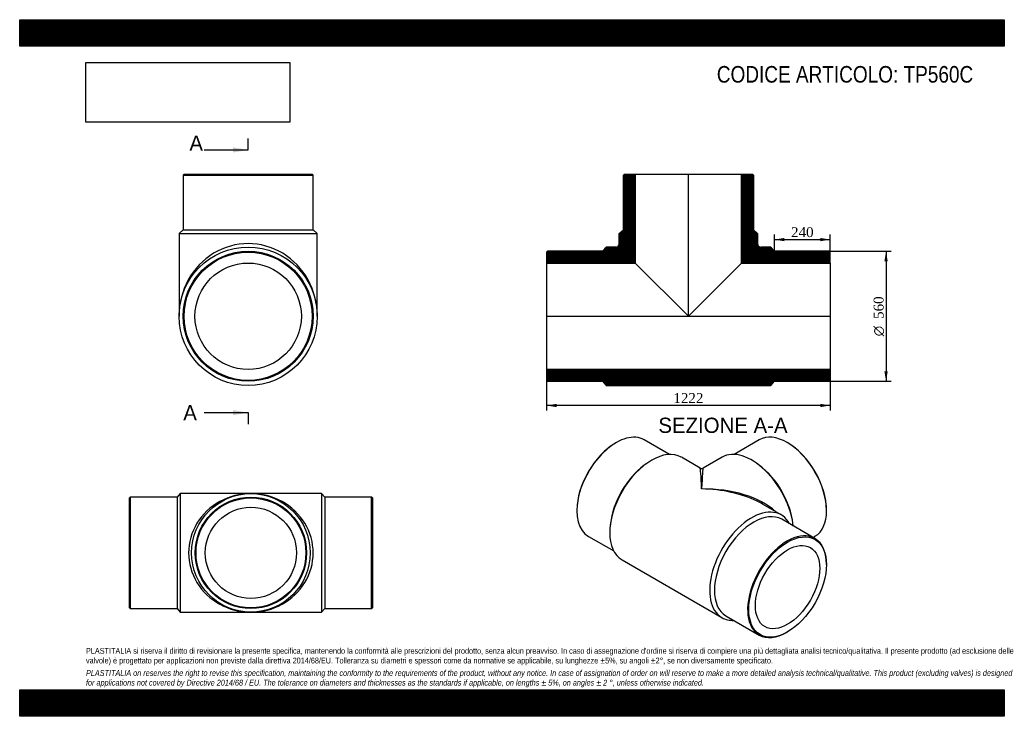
# Model space of a CAD drawing. Header units: millimetres. Extents: x 0 to 4243, y 0 to 3000.
import ezdxf
from ezdxf.enums import TextEntityAlignment as Align
from ezdxf.lldxf.tags import DXFTag

# ---------------------------------------------------------------- set-up
doc = ezdxf.new("R2010")
doc.units = ezdxf.units.MM
doc.header["$LTSCALE"] = 14.285714
for name, color, linetype in [('Default', 7, 'Continuous'), ('DV3_Default', 7, 'Continuous'), ('TP560C', 7, 'Continuous')]:
    doc.layers.add(name, color=color, linetype=linetype)
doc.styles.add('SEACAD_Solid_Edge_ANSI', font='seans.ttf')
doc.styles.add('SEACAD_Solid_Edge_ANSI1_Symbols', font='semeca1.ttf')
doc.styles.add('SEACAD_Times_New_Roman', font='times.ttf')
tags = doc.linetypes.add('CENTER2', pattern=[28.575, 19.05, -3.175, 3.175, -3.175]).pattern_tags.tags
tags[10:11] = [DXFTag(74, 4), DXFTag(75, 0), DXFTag(340, '0'), DXFTag(46, 0.0), DXFTag(50, 0.0), DXFTag(44, 0.0), DXFTag(45, 0.0)]
tags[8:9] = [DXFTag(74, 4), DXFTag(75, 0), DXFTag(340, '0'), DXFTag(46, 0.0), DXFTag(50, 0.0), DXFTag(44, 0.0), DXFTag(45, 0.0)]
tags[6:7] = [DXFTag(74, 4), DXFTag(75, 0), DXFTag(340, '0'), DXFTag(46, 0.0), DXFTag(50, 0.0), DXFTag(44, 0.0), DXFTag(45, 0.0)]
tags[4:5] = [DXFTag(74, 4), DXFTag(75, 0), DXFTag(340, '0'), DXFTag(46, 0.0), DXFTag(50, 0.0), DXFTag(44, 0.0), DXFTag(45, 0.0)]
doc.dimstyles.new('ANSImm', dxfattribs={"dimtxt": 42.857143, "dimasz": 42.857143, "dimexe": 21.428571, "dimexo": 0, "dimgap": 10.714286, "dimtad": 1, "dimdsep": 46, "dimtxsty": 'SEACAD_Times_New_Roman', "dimblk1": '_SE_FILLED', "dimblk2": '_SE_FILLED', "dimsah": 1, "dimcen": 21.428571, "dimazin": 0, "dimtfac": 0.85, "dimtdec": 3, "dimtofl": 0, "dimtmove": 0, "dimatfit": 3, "dimfxl": 1, "dimarcsym": 0})
picture_1 = doc.add_image_def('image1.jpg', size_in_pixel=(4302, 1260))

# ---------------------------------------------------------------- blocks, each defined once
blk = doc.blocks.new('SE')
at = {"layer": 'TP560C', "color": 7, "linetype": 'Continuous'}
for p, q in [((2799.7, 1127.7), (2690.7, 1190.6)), ((3187.1, 1191), (3078.1, 1128)), ((2570.7, 1178.7), (2568.3, 1177.3)), ((3309.5, 1177.7), (3307.1, 1179.1)), ((2932.2, 1069), (2851.2, 1115.8)), ((3026.7, 1116.1), (2945, 1069)), ((2699.2, 1087.3), (2691, 1081.2)), ((3186.8, 1081.6), (3178.6, 1087.6)), ((3281.5, 867.3), (3200.5, 914.1)), ((2401, 887.6), (2401, 884.8)), ((3476.8, 885.1), (3476.8, 887.9)), ((2545.6, 829.3), (2544.5, 819.2)), ((3426.5, 765.8), (3283.5, 848.4)), ((3333.4, 819.6), (3332.2, 829.7)), ((2450.7, 774.9), (2559.7, 712)), ((3418.6, 770.4), (3427.1, 775.3)), ((2595.7, 673.4), (3026, 424.9)), ((3476.2, 653.1), (3476.2, 655.9)), ((3043.5, 432.7), (3186.5, 350.1)), ((3306.5, 362), (3308.9, 363.4))]:
    blk.add_line(p, q, dxfattribs=at)
blk.add_arc((2938.6, 1080.1), 12.9, 240.1834, 299.4944, dxfattribs=at)
for centre, major_axis, ratio, start_param, end_param in [((2570.7, 982.8), (120, 207.8), 0.57735, 0, 3.141593), ((3307.1, 983.1), (-120, 207.8), 0.57735, 3.141593, 6.283185), ((2568.3, 984.2), (-118.3, -204.9), 0.57735, 3.926991, 5.497787), ((2723.4, 894.6), (-127.7, -221.2), 0.57735, 3.141593, 6.283185), ((3309.5, 984.5), (118.3, -204.9), 0.57735, 0.785398, 2.356194), ((3154.4, 894.9), (-127.7, 221.2), 0.57735, 4.061417, 6.283185), ((2713.7, 900.2), (-120, -207.8), 0.57735, 4.061417, 5.363361), ((2938.6, 770.4), (6.5, -298.7), 0.021244, 2.343305, 3.128703), ((2938.6, 770.4), (-6.5, -298.7), 0.021244, 3.154483, 3.939881), ((3164.1, 900.5), (-120, 207.8), 0.57735, 4.061417, 5.363361), ((2938.6, 770.4), (-370.3, -7.7), 0.563011, 3.66739, 4.700704), ((2938.6, 770.4), (-370.3, 7.7), 0.563011, 4.022634, 4.724074), ((3153.8, 646.1), (-127.7, -221.2), 0.57735, 2.792248, 6.283185), ((2938.6, 770.4), (-370.3, 7.7), 0.563011, 3.938675, 4.022634), ((3163.5, 640.5), (-120, -207.8), 0.57735, 3.141593, 6.283185), ((3306.5, 557.9), (-120, -207.8), 0.57735, 2.356194, 6.283185), ((3153.8, 646.1), (-127.7, -221.2), 0.57735, 0, 0.349344), ((3306.5, 557.9), (-120, -207.8), 0.57735, 0, 0.785398)]:
    blk.add_ellipse(centre, major_axis=major_axis, ratio=ratio, start_param=start_param, end_param=end_param, dxfattribs=at)
for major_axis in [(118.3, 204.9), (-98.2, -170.1)]:
    blk.add_ellipse((3308.9, 556.6), major_axis=major_axis, ratio=0.57735, dxfattribs=at)
blk = doc.blocks.new('SE1')
at = {"layer": 'TP560C', "color": 7, "linetype": 'Continuous'}
for p, q in [((708.5, 2334.8), (704.5, 2330.8)), ((708.5, 2334.8), (1260.5, 2334.8)), ((1264.5, 2330.8), (1260.5, 2334.8)), ((704.5, 2330.8), (1264.5, 2330.8)), ((704.5, 2330.8), (704.5, 2094.8)), ((1264.5, 2094.8), (1264.5, 2330.8)), ((704.5, 2094.8), (686.5, 2078.8)), ((704.5, 2094.8), (1264.5, 2094.8)), ((1282.5, 2078.8), (1264.5, 2094.8)), ((686.5, 2078.8), (1282.5, 2078.8)), ((686.5, 2078.8), (686.5, 1722.8)), ((1282.5, 1722.8), (1282.5, 2078.8))]:
    blk.add_line(p, q, dxfattribs=at)
for radius in [298, 280, 276, 229.2]:
    blk.add_circle((984.5, 1722.8), radius, dxfattribs=at)
blk.add_ellipse((984.5, 1722.8), major_axis=(0, -313), ratio=0.952077, start_param=1.570796, end_param=4.712389, dxfattribs=at)
blk = doc.blocks.new('SE3')
at = {"color": 7, "linetype": 'Continuous', "style": 'SEACAD_Solid_Edge_ANSI'}
blk.add_text('A', height=65.7, dxfattribs=at).set_placement((731.3, 2501), align=Align.TOP_LEFT)
blk = doc.blocks.new('SE4')
at = {"color": 7, "linetype": 'Continuous', "style": 'SEACAD_Solid_Edge_ANSI'}
blk.add_text('A', height=65.7, dxfattribs=at).set_placement((704.9, 1340.5), align=Align.TOP_LEFT)
blk = doc.blocks.new('SEANNOT_GROUP')
at = {"linetype": 'Continuous'}
blk.add_hatch(color=7, dxfattribs=at).paths.add_polyline_path([(918.8, 2428.1), (984.5, 2439.1), (918.8, 2450.1)])
at = {"color": 7, "linetype": 'Continuous'}
blk.add_lwpolyline([(794.4, 2439.1), (984.5, 2439.1)], dxfattribs=at)
blk = doc.blocks.new('SEANNOT_GROUP1')
at = {"linetype": 'Continuous'}
blk.add_hatch(color=7, dxfattribs=at).paths.add_polyline_path([(918.8, 1296.7), (984.5, 1307.7), (918.8, 1318.6)])
at = {"color": 7, "linetype": 'Continuous'}
blk.add_lwpolyline([(794.4, 1307.7), (984.5, 1307.7)], dxfattribs=at)
blk = doc.blocks.new('SE2')
at = {"layer": 'Default', "color": 7, "linetype": 'CENTER2'}
for p, q in [((984.5, 2439.1), (984.5, 2488.4)), ((984.5, 1307.7), (984.5, 1258.4))]:
    blk.add_line(p, q, dxfattribs=at)
at = {"layer": 'Default', "color": 7, "linetype": 'CENTER2', "const_width": 0.0001}
blk.add_lwpolyline([(984.5, 2439.1), (984.5, 1307.7)], dxfattribs=at)
at = {"layer": 'Default'}
for name in ['SE3', 'SEANNOT_GROUP', 'SE4', 'SEANNOT_GROUP1']:
    blk.add_blockref(name, (0, 0), dxfattribs=at)
blk = doc.blocks.new('SE5')
at = {"layer": 'TP560C', "linetype": 'Continuous'}
h = blk.add_hatch(dxfattribs=at)
h.set_pattern_fill('LINE', scale=0.629921, angle=45, style=0)
edge = h.paths.add_edge_path()
edge.add_line((2270.7, 1952), (2652.5, 1952))
edge.add_line((2652.5, 1952), (2652.5, 2334.8))
edge.add_line((2652.5, 2334.8), (2605.7, 2334.8))
edge.add_line((2605.7, 2334.8), (2601.7, 2330.8))
edge.add_line((2601.7, 2330.8), (2601.7, 2094.8))
edge.add_line((2601.7, 2094.8), (2583.7, 2078.8))
edge.add_line((2583.7, 2078.8), (2583.7, 2035.8))
edge.add_arc((2568.7, 2035.8), 15, 270, 360, ccw=False)
edge.add_line((2568.7, 2020.8), (2526.7, 2020.8))
edge.add_line((2526.7, 2020.8), (2510.7, 2002.8))
edge.add_line((2510.7, 2002.8), (2274.7, 2002.8))
edge.add_line((2274.7, 2002.8), (2270.7, 1998.8))
edge.add_line((2270.7, 1998.8), (2270.7, 1952))
h = blk.add_hatch(dxfattribs=at)
h.set_pattern_fill('LINE', scale=0.629921, angle=45, style=0)
edge = h.paths.add_edge_path()
edge.add_line((3110.9, 1952), (3492.7, 1952))
edge.add_line((3492.7, 1952), (3492.7, 1998.8))
edge.add_line((3492.7, 1998.8), (3488.7, 2002.8))
edge.add_line((3488.7, 2002.8), (3252.7, 2002.8))
edge.add_line((3252.7, 2002.8), (3236.7, 2020.8))
edge.add_line((3236.7, 2020.8), (3194.7, 2020.8))
edge.add_arc((3194.7, 2035.8), 15, 180, 270, ccw=False)
edge.add_line((3179.7, 2035.8), (3179.7, 2078.8))
edge.add_line((3179.7, 2078.8), (3161.7, 2094.8))
edge.add_line((3161.7, 2094.8), (3161.7, 2330.8))
edge.add_line((3161.7, 2330.8), (3157.7, 2334.8))
edge.add_line((3157.7, 2334.8), (3110.9, 2334.8))
edge.add_line((3110.9, 2334.8), (3110.9, 1952))
h = blk.add_hatch(dxfattribs=at)
h.set_pattern_fill('LINE', scale=0.629921, angle=45, style=0)
h.paths.add_polyline_path([(3492.7, 1446.8), (3492.7, 1493.6), (2270.7, 1493.6), (2270.7, 1446.8), (2274.7, 1442.8), (2510.7, 1442.8), (2526.7, 1424.8), (3236.7, 1424.8), (3252.7, 1442.8), (3488.7, 1442.8)])
at = {"layer": 'DV3_Default', "color": 7, "linetype": 'CENTER2'}
for p, q in [((2881.7, 1721), (2881.7, 2336.5)), ((2268.9, 1722.8), (3494.4, 1722.8))]:
    blk.add_line(p, q, dxfattribs=at)
at = {"layer": 'TP560C', "color": 7, "linetype": 'Continuous'}
for p, q in [((2601.7, 2330.8), (2605.7, 2334.8)), ((2605.7, 2334.8), (2652.5, 2334.8)), ((2652.5, 2334.8), (3110.9, 2334.8)), ((2652.5, 2334.8), (2652.5, 1952)), ((3110.9, 1952), (3110.9, 2334.8)), ((3110.9, 2334.8), (3157.7, 2334.8)), ((3157.7, 2334.8), (3161.7, 2330.8)), ((2601.7, 2094.8), (2601.7, 2330.8)), ((3161.7, 2330.8), (3161.7, 2094.8)), ((2583.7, 2078.8), (2601.7, 2094.8)), ((3161.7, 2094.8), (3179.7, 2078.8)), ((2583.7, 2035.8), (2583.7, 2078.8)), ((3179.7, 2078.8), (3179.7, 2035.8)), ((2270.7, 1998.8), (2274.7, 2002.8)), ((2270.7, 1998.8), (2270.7, 1952)), ((2510.7, 2002.8), (2274.7, 2002.8)), ((2526.7, 2020.8), (2510.7, 2002.8)), ((2568.7, 2020.8), (2526.7, 2020.8)), ((3236.7, 2020.8), (3194.7, 2020.8)), ((3252.7, 2002.8), (3236.7, 2020.8)), ((3488.7, 2002.8), (3252.7, 2002.8)), ((3488.7, 2002.8), (3492.7, 1998.8)), ((3492.7, 1952), (3492.7, 1998.8)), ((2270.7, 1952), (2270.7, 1493.6)), ((2270.7, 1952), (2652.5, 1952)), ((2652.5, 1952), (2881.7, 1722.8)), ((2881.7, 1722.8), (3110.9, 1952)), ((3110.9, 1952), (3492.7, 1952)), ((3492.7, 1952), (3492.7, 1493.6)), ((3492.7, 1493.6), (2270.7, 1493.6)), ((2270.7, 1493.6), (2270.7, 1446.8)), ((3492.7, 1446.8), (3492.7, 1493.6)), ((2274.7, 1442.8), (2270.7, 1446.8)), ((2274.7, 1442.8), (2510.7, 1442.8)), ((2510.7, 1442.8), (2526.7, 1424.8)), ((3236.7, 1424.8), (3252.7, 1442.8)), ((3252.7, 1442.8), (3488.7, 1442.8)), ((3492.7, 1446.8), (3488.7, 1442.8)), ((2526.7, 1424.8), (3236.7, 1424.8))]:
    blk.add_line(p, q, dxfattribs=at)
for centre, start, end in [((2568.7, 2035.8), 270, 0), ((3194.7, 2035.8), 180, 270)]:
    blk.add_arc(centre, 15, start, end, dxfattribs=at)
blk = doc.blocks.new('GDimGGroup')
at = {"layer": 'Default', "linetype": 'Continuous'}
for points in [[(3740.4, 1959.9), (3733.3, 2002.8), (3726.1, 1959.9)], [(3740.4, 1485.7), (3726.1, 1485.7), (3733.3, 1442.8)]]:
    blk.add_hatch(color=7, dxfattribs=at).paths.add_polyline_path(points)
at = {"layer": 'Default', "color": 7, "linetype": 'Continuous'}
for p, q in [((3488.7, 2002.8), (3754.7, 2002.8)), ((3733.3, 2002.8), (3733.3, 1442.8)), ((3488.7, 1442.8), (3754.7, 1442.8))]:
    blk.add_line(p, q, dxfattribs=at)
for s, height, style, p in [('560', 42.86, 'SEACAD_Times_New_Roman', (3679.7, 1711.3)), ('O', 42.9, 'SEACAD_Solid_Edge_ANSI1_Symbols', (3679.7, 1636.8))]:
    blk.add_text(s, height=height, rotation=90, dxfattribs=dict(at, style=style)).set_placement(p, align=Align.TOP_LEFT)
blk = doc.blocks.new('DMBLK9')
at = {"layer": 'Default', "linetype": 'Continuous'}
for points in [[(2313.5, 1331.4), (2313.5, 1345.7), (2270.7, 1338.6)], [(3449.8, 1331.4), (3492.7, 1338.6), (3449.8, 1345.7)]]:
    blk.add_hatch(color=7, dxfattribs=at).paths.add_polyline_path(points)
at = {"layer": 'Default', "color": 7, "linetype": 'Continuous'}
for p, q in [((2270.7, 1722.8), (2270.7, 1317.2)), ((3492.7, 1722.8), (3492.7, 1317.2)), ((3492.7, 1338.6), (2270.7, 1338.6))]:
    blk.add_line(p, q, dxfattribs=at)
at = {"layer": 'Default', "color": 7, "linetype": 'Continuous', "style": 'SEACAD_Times_New_Roman'}
blk.add_text('1222', height=42.86, dxfattribs=at).set_placement((2816.7, 1392.2), align=Align.TOP_LEFT)
blk = doc.blocks.new('_SE_FILLED')
at = {"color": 0}
blk.add_line((0, 0), (-1, 0), dxfattribs=at)
blk.add_solid([(0, 0), (-1, -0.1665), (-1, 0.1665), (0, 0)], dxfattribs=at)
blk = doc.blocks.new('DMBLK10')
at = {"layer": 'Default', "linetype": 'Continuous'}
for points in [[(3295.5, 2060.2), (3252.7, 2053), (3295.5, 2045.9)], [(3449.8, 2060.2), (3449.8, 2045.9), (3492.7, 2053)]]:
    blk.add_hatch(color=7, dxfattribs=at).paths.add_polyline_path(points)
at = {"layer": 'Default', "color": 7, "linetype": 'Continuous'}
for p, q in [((3252.7, 2002.8), (3252.7, 2074.5)), ((3252.7, 2053), (3492.7, 2053)), ((3492.7, 1998.8), (3492.7, 2074.5))]:
    blk.add_line(p, q, dxfattribs=at)
at = {"layer": 'Default', "color": 7, "linetype": 'Continuous', "style": 'SEACAD_Times_New_Roman'}
blk.add_text('240', height=42.86, dxfattribs=at).set_placement((3323.9, 2106.6), align=Align.TOP_LEFT)
blk = doc.blocks.new('SE6')
at = {"layer": 'TP560C', "color": 7, "linetype": 'Continuous'}
for p, q in [((476.2, 943.8), (472.7, 940.4)), ((472.7, 467.2), (472.7, 940.4)), ((476.2, 943.8), (476.2, 463.8)), ((678.4, 943.8), (476.2, 943.8)), ((692.2, 959.2), (678.4, 943.8)), ((678.4, 943.8), (678.4, 463.8)), ((692.2, 959.2), (692.2, 448.4)), ((996.4, 959.2), (692.2, 959.2)), ((1300.7, 959.2), (996.4, 959.2)), ((1300.7, 959.2), (1300.7, 448.4)), ((1314.4, 943.8), (1300.7, 959.2)), ((1314.4, 943.8), (1314.4, 463.8)), ((1516.7, 943.8), (1314.4, 943.8)), ((1516.7, 463.8), (1516.7, 943.8)), ((1520.2, 940.4), (1516.7, 943.8)), ((1520.2, 940.4), (1520.2, 467.2)), ((472.7, 467.2), (476.2, 463.8)), ((1516.7, 463.8), (1520.2, 467.2)), ((476.2, 463.8), (678.4, 463.8)), ((678.4, 463.8), (692.2, 448.4)), ((692.2, 448.4), (996.4, 448.4)), ((996.4, 448.4), (1300.7, 448.4)), ((1300.7, 448.4), (1314.4, 463.8)), ((1314.4, 463.8), (1516.7, 463.8))]:
    blk.add_line(p, q, dxfattribs=at)
for radius in [255.4, 240, 236.6, 196.5]:
    blk.add_circle((996.4, 703.8), radius, dxfattribs=at)
for major_axis in [(268.3, 0), (-268.3, 0)]:
    blk.add_ellipse((996.4, 703.8), major_axis=major_axis, ratio=0.952077, start_param=1.570796, end_param=4.712389, dxfattribs=at)

msp = doc.modelspace()

# ---------------------------------------------------------------- hatches: boundary and pattern name
at = {"layer": 'Default', "linetype": 'Continuous'}
h = msp.add_hatch(dxfattribs=at)
h.set_pattern_fill('LINE', scale=0.6299213, angle=45, style=0)
h.paths.add_polyline_path([(4242.857, 2885.714), (4242.857, 3000), (0, 3000), (0, 2885.714)])
for points in [[(4242.857, 2885.714), (4242.857, 3000), (0, 3000), (0, 2885.714)], [(4242.857, 0), (4242.857, 114.286), (0, 114.286), (0, 0)]]:
    msp.add_hatch(color=7, dxfattribs=at).paths.add_polyline_path(points)
h = msp.add_hatch(dxfattribs=at)
h.set_pattern_fill('LINE', scale=0.629921, angle=45, style=0)
h.paths.add_polyline_path([(4242.857, 0), (4242.857, 114.286), (0, 114.286), (0, 0)])

# ---------------------------------------------------------------- linework, layer by layer
at = {"layer": 'Default', "color": 7, "linetype": 'Continuous'}
for p, q in [((0, 3000), (4242.857, 3000)), ((0, 2885.714), (0, 3000)), ((4242.857, 3000), (4242.857, 2885.714)), ((4242.857, 2885.714), (0, 2885.714)), ((0, 114.286), (4242.857, 114.286)), ((0, 0), (0, 114.286)), ((4242.857, 114.286), (4242.857, 0)), ((4242.857, 0), (0, 0))]:
    msp.add_line(p, q, dxfattribs=at)

# ---------------------------------------------------------------- block references
at = {"layer": 'Default'}
for name in ['SE2', 'SE1', 'SE5', 'GDimGGroup', 'SE', 'SE6']:
    msp.add_blockref(name, (0, 0), dxfattribs=at)

# ---------------------------------------------------------------- texts
at = {"layer": 'Default', "color": 7, "linetype": 'Continuous', "style": 'SEACAD_Solid_Edge_ANSI'}
msp.add_text('SEZIONE A-A', height=65.71429, dxfattribs=at).set_placement((2752.171, 1286.05), align=Align.TOP_LEFT)
at = {"layer": 'Default', "attachment_point": 1}
for s, insert, char_height, width in [('{\\fArial Narrow|b0||i0||c0|p34;\\C7;\\H71.42857143;\\W1.;CODICE ARTICOLO: TP560C}', (3004.088, 2800.479), 71.42857, 1186.71122), ("{\\fArial Narrow|b0||i0||c0|p34;\\C7;\\H25.;\\W1.;PLASTITALIA si riserva il diritto di revisionare la presente specifica, mantenendo la conformità alle prescrizioni del prodotto, senza alcun preavviso. In caso di assegnazione d'ordine si riserva di compiere una più dettagliata analisi tecnico/qualitativa. Il presente prodotto (ad esclusione delle \\P}{\\fArial Narrow|b0||i0||c0|p34;\\C7;\\H25.;\\W1.;valvole) è progettato per applicazioni non previste dalla direttiva 2014/68/EU. Tolleranza su diametri e spessori come da normative se applicabile, su lunghezze ±5%, su angoli ±2°, se non diversamente specificato.\\P}{\\fArial Narrow|b0||i0||c0|p34;\\C7;\\H7.142857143;\\W1.;   \\P}{\\fArial Narrow|b0||i1||c0|p34;\\C7;\\H25.;\\W1.;PLASTITALIA on reserves the right to revise this specification, maintaining the conformity to the requirements of the product, without any notice. In case of assignation of order on will reserve to make a more detailed analysis technical/qualitative. This product (excluding valves) is designed \\P}{\\fArial Narrow|b0||i1||c0|p34;\\C7;\\H25.;\\W1.;for applications not covered by Directive 2014/68 / EU. The tolerance on diameters and thicknesses as the standards if applicable, on lengths ± 5%, on angles ± 2 °, unless otherwise indicated.\\P}", (285.714, 294.32), 25, 3671.42857)]:
    msp.add_mtext(s, dxfattribs=dict(at, insert=insert, char_height=char_height, width=width))

# ---------------------------------------------------------------- dimensions: what is measured, and where the dimension line sits
at = {"layer": 'Default', "color": 7, "linetype": 'Continuous'}
dim = msp.add_linear_dim(base=(3492.66, 2053.046), p1=(3252.66, 2002.794), p2=(3492.66, 1998.794), text='\\A1;<>', dimstyle='ANSImm', dxfattribs=at)
dim.commit()
dim.dimension.update_dxf_attribs({"geometry": 'DMBLK10', "text_midpoint": (3372.66, 2053.046), "dimtype": 160})
dim = msp.add_linear_dim(base=(3492.66, 1338.591), p1=(3492.66, 1722.794), p2=(2270.66, 1722.794), angle=180, text='\\A1;<>', dimstyle='ANSImm', dxfattribs=at)
dim.commit()
dim.dimension.update_dxf_attribs({"geometry": 'DMBLK9', "text_midpoint": (2881.66, 1338.591), "dimtype": 161})

# ---------------------------------------------------------------- pictures from other files: only their frames are drawn
image = msp.add_image(picture_1, insert=(285.714, 2558.617), size_in_units=(877.959, 257.143))
image.dxf.flags = 7

doc.saveas('drawing.dxf')
